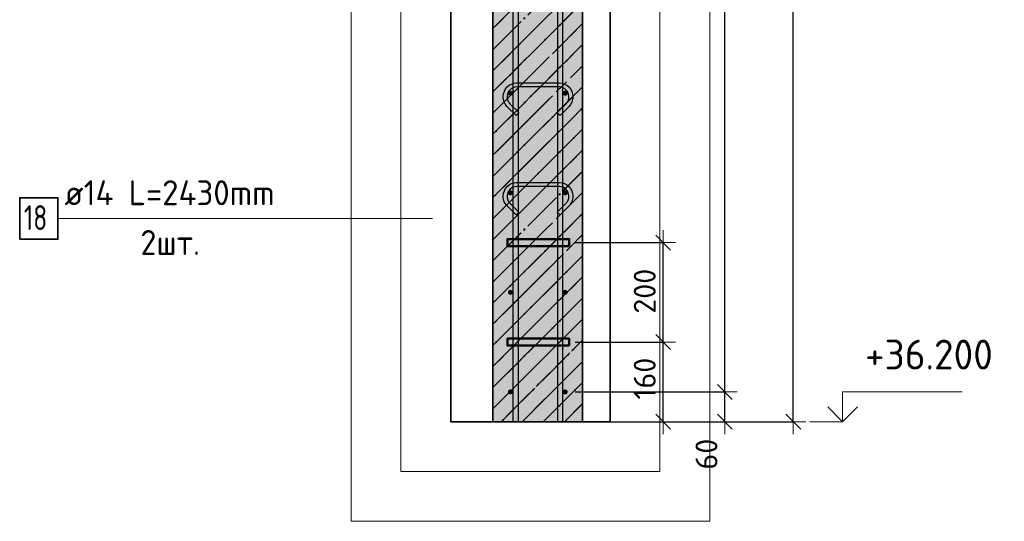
# Model space of a CAD drawing. Header units: millimetres. Extents: x -2995 to 60896, y -2809 to 57831.
# Tile 157 of 169: x 35749 to 37727, y 51620 to 52628. Entities that reach past the tile are written whole.
import ezdxf

# ---------------------------------------------------------------- set-up
doc = ezdxf.new("R2010")
doc.units = ezdxf.units.MM
doc.header["$PDMODE"] = 65
doc.linetypes.add('______11', pattern=[100, 80, -10, 0, -10])
doc.linetypes.add('______5', pattern=[220, 160, -20, 20, -20])
for name, color, linetype, lineweight in [('Standard', 7, 'Continuous', 25), ('Арм.стержн. вертикальными 1', 22, 'Continuous', 35), ('Арм.стержн.горизонт. 1', 180, 'Continuous', 35), ('Арм.стержн.горизонт. 2', 202, 'Continuous', 35), ('Высотная отметки_ общее', 7, 'Continuous', 13), ('Размерная линия_ общее', 7, 'Continuous', 13)]:
    doc.layers.add(name, color=color, linetype=linetype, lineweight=lineweight)
doc.layers.add('Арм.стержн.Стяжки', color=7, linetype='Continuous', lineweight=35, true_color=0x501e0f)
doc.styles.add('ISOCPEUR', font='ISOCPEUR')
doc.dimstyles.new('DIMSTYLE_3', dxfattribs={"dimtxt": 44, "dimasz": 50, "dimexe": 0, "dimexo": 0, "dimgap": 22, "dimtad": 2, "dimdec": 0, "dimrnd": 5, "dimzin": 12, "dimdsep": 46, "dimtxsty": 'ISOCPEUR', "dimblk1": 'ALL_ML_STRICH', "dimblk2": 'ALL_ML_STRICH', "dimsah": 1, "dimcen": 0, "dimclrd": 7, "dimclre": 256, "dimclrt": 7, "dimadec": 0, "dimazin": 0, "dimtfac": 1, "dimtdec": 0, "dimtix": 1, "dimtmove": 2, "dimatfit": 3, "dimfxl": 0, "dimtvp": 1.2, "dimtzin": 0, "dimlwd": 0, "dimlwe": -3, "dimarcsym": 0})
doc.dimstyles.new('DIMSTYLE_5', dxfattribs={"dimtxt": 44, "dimasz": 50, "dimexe": 0, "dimexo": 0, "dimgap": 22, "dimtad": 2, "dimdec": 0, "dimrnd": 5, "dimzin": 12, "dimdsep": 46, "dimtxsty": 'ISOCPEUR', "dimblk1": 'ALL_ML_STRICH', "dimblk2": 'ALL_ML_STRICH', "dimsah": 1, "dimcen": 0, "dimclrd": 7, "dimclre": 256, "dimclrt": 7, "dimadec": 0, "dimazin": 0, "dimtfac": 1, "dimtdec": 0, "dimtix": 1, "dimtmove": 2, "dimatfit": 3, "dimfxl": 0, "dimtzin": 0, "dimlwd": 0, "dimlwe": -3, "dimarcsym": 0})

# ---------------------------------------------------------------- blocks, each defined once
blk = doc.blocks.new('ALL_ML_STRICH')
at = {"color": 0, "linetype": 'ByBlock', "lineweight": -2}
for p, q in [((0, -0.5), (0, 0.5)), ((-1, 0), (0.5, 0)), ((-0.3, -0.3), (0.3, 0.3))]:
    blk.add_line(p, q, dxfattribs=at)
blk = doc.blocks.new('*D358')
at = {"layer": 'DEFPOINTS', "color": 7, "linetype": 'Continuous', "lineweight": 13, "transparency": 33554687}
for p in [(36844.9, 51979.9), (36879.9, 51819.9), (37041.6, 51819.9)]:
    blk.add_point(p, dxfattribs=at)
at = {"layer": 'Размерная линия_ общее', "color": 253, "linetype": 'Continuous', "lineweight": -2, "true_color": 0xa0a0a0, "transparency": 33554687}
for p, q in [((36864.9, 51979.9), (37041.6, 51979.9)), ((36899.9, 51819.9), (37041.6, 51819.9))]:
    blk.add_line(p, q, dxfattribs=at)
at = {"layer": 'Размерная линия_ общее', "color": 7, "linetype": 'Continuous', "lineweight": -2, "transparency": 33554687}
blk.add_line((37041.6, 51819.9), (37041.6, 51979.9), dxfattribs=at)
at = {"layer": 'Размерная линия_ общее', "color": 7, "linetype": 'Continuous', "lineweight": 13, "transparency": 33554687, "xscale": 50, "yscale": 50, "zscale": 50}
for p, rotation in [((37041.6, 51979.9), 90), ((37041.6, 51819.9), 270)]:
    blk.add_blockref('ALL_ML_STRICH', p, dxfattribs=dict(at, rotation=rotation))
at = {"layer": 'Размерная линия_ общее', "color": 7, "linetype": 'Continuous', "lineweight": 13, "transparency": 33554687, "insert": (37004.6, 51906.5), "char_height": 44, "width": 132, "attachment_point": 5, "rotation": 90, "style": 'ISOCPEUR'}
blk.add_mtext('\\A1;{160}', dxfattribs=at)
blk = doc.blocks.new('*D359')
at = {"layer": 'DEFPOINTS', "color": 7, "linetype": 'Continuous', "lineweight": 13, "transparency": 33554687}
for p in [(36844.9, 52179.9), (36844.9, 51979.9), (37041.6, 51979.9)]:
    blk.add_point(p, dxfattribs=at)
at = {"layer": 'Размерная линия_ общее', "color": 253, "linetype": 'Continuous', "lineweight": -2, "true_color": 0xa0a0a0, "transparency": 33554687}
for p, q in [((36864.9, 52179.9), (37041.6, 52179.9)), ((36864.9, 51979.9), (37041.6, 51979.9))]:
    blk.add_line(p, q, dxfattribs=at)
at = {"layer": 'Размерная линия_ общее', "color": 7, "linetype": 'Continuous', "lineweight": -2, "transparency": 33554687}
blk.add_line((37041.6, 51979.9), (37041.6, 52179.9), dxfattribs=at)
at = {"layer": 'Размерная линия_ общее', "color": 7, "linetype": 'Continuous', "lineweight": 13, "transparency": 33554687, "xscale": 50, "yscale": 50, "zscale": 50}
for p, rotation in [((37041.6, 52179.9), 90), ((37041.6, 51979.9), 270)]:
    blk.add_blockref('ALL_ML_STRICH', p, dxfattribs=dict(at, rotation=rotation))
at = {"layer": 'Размерная линия_ общее', "color": 7, "linetype": 'Continuous', "lineweight": 13, "transparency": 33554687, "insert": (37004.6, 52082.1), "char_height": 44, "width": 132, "attachment_point": 5, "rotation": 90, "style": 'ISOCPEUR'}
blk.add_mtext('\\A1;{200}', dxfattribs=at)
blk = doc.blocks.new('*D360')
at = {"layer": 'DEFPOINTS', "color": 7, "linetype": 'Continuous', "lineweight": 13, "transparency": 33554687}
for p in [(36844.8, 51879.9), (36825.7, 51819.9), (37165.4, 51819.9)]:
    blk.add_point(p, dxfattribs=at)
at = {"layer": 'Размерная линия_ общее', "color": 253, "linetype": 'Continuous', "lineweight": -2, "true_color": 0xa0a0a0, "transparency": 33554687}
for p, q in [((36864.8, 51879.9), (37165.4, 51879.9)), ((36845.7, 51819.9), (37165.4, 51819.9))]:
    blk.add_line(p, q, dxfattribs=at)
at = {"layer": 'Размерная линия_ общее', "color": 7, "linetype": 'Continuous', "lineweight": -2, "transparency": 33554687}
blk.add_line((37165.4, 51819.9), (37165.4, 51879.9), dxfattribs=at)
at = {"layer": 'Размерная линия_ общее', "color": 7, "linetype": 'Continuous', "lineweight": 13, "transparency": 33554687, "xscale": 50, "yscale": 50, "zscale": 50}
for p, rotation in [((37165.4, 51879.9), 90), ((37165.4, 51819.9), 270)]:
    blk.add_blockref('ALL_ML_STRICH', p, dxfattribs=dict(at, rotation=rotation))
at = {"layer": 'Размерная линия_ общее', "color": 7, "linetype": 'Continuous', "lineweight": 13, "transparency": 33554687, "insert": (37128.6, 51754.8), "char_height": 44, "width": 88, "attachment_point": 5, "rotation": 90, "style": 'ISOCPEUR'}
blk.add_mtext('\\A1;{60}', dxfattribs=at)
blk = doc.blocks.new('*D361')
at = {"layer": 'DEFPOINTS', "color": 7, "linetype": 'Continuous', "lineweight": 13, "transparency": 33554687}
for p in [(36844.8, 55079.9), (36844.8, 51879.9), (37165.4, 51879.9)]:
    blk.add_point(p, dxfattribs=at)
at = {"layer": 'Размерная линия_ общее', "color": 253, "linetype": 'Continuous', "lineweight": -2, "true_color": 0xa0a0a0, "transparency": 33554687}
for p, q in [((36864.8, 55079.9), (37165.4, 55079.9)), ((36864.8, 51879.9), (37165.4, 51879.9))]:
    blk.add_line(p, q, dxfattribs=at)
at = {"layer": 'Размерная линия_ общее', "color": 7, "linetype": 'Continuous', "lineweight": -2, "transparency": 33554687}
blk.add_line((37165.4, 51879.9), (37165.4, 55079.9), dxfattribs=at)
at = {"layer": 'Размерная линия_ общее', "color": 7, "linetype": 'Continuous', "lineweight": 13, "transparency": 33554687, "xscale": 50, "yscale": 50, "zscale": 50}
for p, rotation in [((37165.4, 55079.9), 90), ((37165.4, 51879.9), 270)]:
    blk.add_blockref('ALL_ML_STRICH', p, dxfattribs=dict(at, rotation=rotation))
at = {"layer": 'Размерная линия_ общее', "color": 7, "linetype": 'Continuous', "lineweight": 13, "transparency": 33554687, "insert": (37106.4, 53331.9), "char_height": 44, "width": 2.2, "attachment_point": 1, "rotation": 90, "line_spacing_factor": 0.60241, "style": 'ISOCPEUR'}
blk.add_mtext('\\W0.91;16х200=3200', dxfattribs=at)
blk = doc.blocks.new('*D364')
at = {"layer": 'DEFPOINTS', "color": 7, "linetype": 'Continuous', "lineweight": 13, "transparency": 33554687}
for p in [(36734.8, 55119.9), (36782.7, 51819.9), (37303, 51819.9)]:
    blk.add_point(p, dxfattribs=at)
at = {"layer": 'Размерная линия_ общее', "color": 253, "linetype": 'Continuous', "lineweight": -2, "true_color": 0xa0a0a0, "transparency": 33554687}
for p, q in [((36754.8, 55119.9), (37303, 55119.9)), ((36802.7, 51819.9), (37303, 51819.9))]:
    blk.add_line(p, q, dxfattribs=at)
at = {"layer": 'Размерная линия_ общее', "color": 7, "linetype": 'Continuous', "lineweight": -2, "transparency": 33554687}
blk.add_line((37303, 51819.9), (37303, 55119.9), dxfattribs=at)
at = {"layer": 'Размерная линия_ общее', "color": 7, "linetype": 'Continuous', "lineweight": 13, "transparency": 33554687, "xscale": 50, "yscale": 50, "zscale": 50}
for p, rotation in [((37303, 55119.9), 90), ((37303, 51819.9), 270)]:
    blk.add_blockref('ALL_ML_STRICH', p, dxfattribs=dict(at, rotation=rotation))
at = {"layer": 'Размерная линия_ общее', "color": 7, "linetype": 'Continuous', "lineweight": 13, "transparency": 33554687, "insert": (37266, 53472.1), "char_height": 44, "width": 176, "attachment_point": 5, "rotation": 90, "style": 'ISOCPEUR'}
blk.add_mtext('\\A1;{3300}', dxfattribs=at)
blk = doc.blocks.new('COMPLEX_ELEVATIONDIM_16')
at = {"layer": 'Высотная отметки_ общее', "color": 7, "linetype": 'Continuous', "lineweight": 13, "transparency": 33554687}
for p, q in [((37402, 51819.9), (37402, 51879.9)), ((37402, 51879.9), (37642, 51879.9)), ((37402, 51819.9), (37372, 51849.9)), ((37402, 51819.9), (37432, 51849.9)), ((37402, 51819.9), (37402, 51819.9)), ((37402, 51819.9), (37402, 51819.9)), ((37402, 51819.9), (37402, 51819.9)), ((37402, 51819.9), (37402, 51819.9))]:
    blk.add_line(p, q, dxfattribs=at)
blk.add_lwpolyline([(37402, 51819.9), (37342, 51819.9), (37342, 51819.9), (37335.9, 51819.9)], dxfattribs=at)
at = {"layer": 'Высотная отметки_ общее', "color": 7, "linetype": 'Continuous', "lineweight": 13, "transparency": 33554687, "insert": (37447, 51924.9), "char_height": 60, "width": 298.477, "attachment_point": 7, "style": 'ISOCPEUR'}
blk.add_mtext('\\W0.96;+36.200', dxfattribs=at)

msp = doc.modelspace()

# ---------------------------------------------------------------- hatches: boundary and pattern name
at = {"layer": 'Standard', "linetype": 'Continuous', "lineweight": 35, "transparency": 33554687}
h = msp.add_hatch(dxfattribs=at)
h.set_pattern_fill('__________541', scale=20, angle=135, style=0, pattern_type=2)
h.set_pattern_definition([(225, (0, 0), (42.426407, -42.426407), [80, -10, 0, -10]), (225, (21.213, -21.213), (42.426407, -42.426407), [160, -20, 20, -20])])
h.paths.add_polyline_path([(36879.8, 55119.9), (36699.8, 55119.9), (36699.8, 51819.9), (36879.8, 51819.9)], flags=0)
at = {"layer": 'Standard', "linetype": 'Continuous', "lineweight": 35, "true_color": 0xc7c7c7, "transparency": 33554687}
msp.add_hatch(color=9, dxfattribs=at).paths.add_polyline_path([(36879.8, 55119.9), (36699.8, 55119.9), (36699.8, 51819.9), (36879.8, 51819.9)])
at = {"layer": 'Арм.стержн.горизонт. 1', "linetype": 'Continuous', "lineweight": 50, "transparency": 33554687}
for points in [[(36739.9, 52479.9), (36739.5, 52481.8), (36738.4, 52483.4), (36736.8, 52484.5), (36734.9, 52484.9), (36732.9, 52484.5), (36731.3, 52483.4), (36730.2, 52481.8), (36729.9, 52479.9), (36730.2, 52478), (36731.3, 52476.3), (36732.9, 52475.2), (36734.9, 52474.9), (36736.8, 52475.2), (36738.4, 52476.3), (36739.5, 52478)], [(36849.9, 52479.9), (36849.5, 52481.8), (36848.4, 52483.4), (36846.8, 52484.5), (36844.9, 52484.9), (36842.9, 52484.5), (36841.3, 52483.4), (36840.2, 52481.8), (36839.9, 52479.9), (36840.2, 52478), (36841.3, 52476.3), (36842.9, 52475.2), (36844.9, 52474.9), (36846.8, 52475.2), (36848.4, 52476.3), (36849.5, 52478)], [(36739.9, 52279.9), (36739.5, 52281.8), (36738.4, 52283.4), (36736.8, 52284.5), (36734.9, 52284.9), (36732.9, 52284.5), (36731.3, 52283.4), (36730.2, 52281.8), (36729.9, 52279.9), (36730.2, 52278), (36731.3, 52276.3), (36732.9, 52275.2), (36734.9, 52274.9), (36736.8, 52275.2), (36738.4, 52276.3), (36739.5, 52278)], [(36849.9, 52279.9), (36849.5, 52281.8), (36848.4, 52283.4), (36846.8, 52284.5), (36844.9, 52284.9), (36842.9, 52284.5), (36841.3, 52283.4), (36840.2, 52281.8), (36839.9, 52279.9), (36840.2, 52278), (36841.3, 52276.3), (36842.9, 52275.2), (36844.9, 52274.9), (36846.8, 52275.2), (36848.4, 52276.3), (36849.5, 52278)], [(36739.9, 52079.9), (36739.5, 52081.8), (36738.4, 52083.4), (36736.8, 52084.5), (36734.9, 52084.9), (36732.9, 52084.5), (36731.3, 52083.4), (36730.2, 52081.8), (36729.9, 52079.9), (36730.2, 52078), (36731.3, 52076.3), (36732.9, 52075.2), (36734.9, 52074.9), (36736.8, 52075.2), (36738.4, 52076.3), (36739.5, 52078)], [(36849.9, 52079.9), (36849.5, 52081.8), (36848.4, 52083.4), (36846.8, 52084.5), (36844.9, 52084.9), (36842.9, 52084.5), (36841.3, 52083.4), (36840.2, 52081.8), (36839.9, 52079.9), (36840.2, 52078), (36841.3, 52076.3), (36842.9, 52075.2), (36844.9, 52074.9), (36846.8, 52075.2), (36848.4, 52076.3), (36849.5, 52078)], [(36739.9, 51879.9), (36739.5, 51881.8), (36738.4, 51883.4), (36736.8, 51884.5), (36734.9, 51884.9), (36732.9, 51884.5), (36731.3, 51883.4), (36730.2, 51881.8), (36729.9, 51879.9), (36730.2, 51878), (36731.3, 51876.3), (36732.9, 51875.2), (36734.9, 51874.9), (36736.8, 51875.2), (36738.4, 51876.3), (36739.5, 51878)], [(36849.9, 51879.9), (36849.5, 51881.8), (36848.4, 51883.4), (36846.8, 51884.5), (36844.9, 51884.9), (36842.9, 51884.5), (36841.3, 51883.4), (36840.2, 51881.8), (36839.9, 51879.9), (36840.2, 51878), (36841.3, 51876.3), (36842.9, 51875.2), (36844.9, 51874.9), (36846.8, 51875.2), (36848.4, 51876.3), (36849.5, 51878)]]:
    msp.add_hatch(color=4, dxfattribs=at).paths.add_polyline_path(points)

# ---------------------------------------------------------------- linework, layer by layer
at = {"layer": 'Standard', "color": 52, "linetype": 'Continuous', "lineweight": 13, "transparency": 33554687}
for p, q in [((36615.1, 51819.9), (36615.1, 56005)), ((36615.1, 56005), (36615.1, 51819.9)), ((36935.1, 56005), (36935.1, 51819.9)), ((36935.1, 51819.9), (36935.1, 56005)), ((36935.1, 51819.9), (36615.1, 51819.9)), ((36615.1, 51819.9), (36935.1, 51819.9))]:
    msp.add_line(p, q, dxfattribs=at)
at = {"layer": 'Standard', "color": 52, "linetype": 'Continuous', "lineweight": -3, "transparency": 33554687}
for p, q in [((36615.1, 51819.9), (36615.1, 56005)), ((36615.1, 56005), (36615.1, 51819.9)), ((36935.1, 56005), (36935.1, 51819.9)), ((36935.1, 51819.9), (36935.1, 56005)), ((36935.1, 51819.9), (36615.1, 51819.9)), ((36615.1, 51819.9), (36935.1, 51819.9))]:
    msp.add_line(p, q, dxfattribs=at)
at = {"layer": 'Standard', "color": 7, "linetype": 'Continuous', "lineweight": 35, "transparency": 33554687}
for p, q in [((36699.8, 55119.9), (36699.8, 51819.9)), ((36699.8, 55119.9), (36699.8, 51819.9)), ((36879.8, 51819.9), (36879.8, 55119.9)), ((36879.8, 51819.9), (36879.8, 55119.9)), ((36699.8, 51819.9), (36879.8, 51819.9)), ((36699.8, 51819.9), (36879.8, 51819.9))]:
    msp.add_line(p, q, dxfattribs=at)
at = {"layer": 'Standard', "color": 253, "linetype": '______5', "lineweight": 35, "true_color": 0xababab, "transparency": 33554687}
for p, q in [((36699.8, 52609.7), (36879.8, 52789.7)), ((36699.8, 52524.9), (36879.8, 52704.9)), ((36699.8, 52440), (36879.8, 52620)), ((36699.8, 52355.2), (36879.8, 52535.2)), ((36699.8, 52270.3), (36879.8, 52450.3)), ((36699.8, 52185.5), (36879.8, 52365.5)), ((36699.8, 52100.6), (36879.8, 52280.6)), ((36699.8, 52015.8), (36879.8, 52195.8)), ((36699.8, 51930.9), (36879.8, 52110.9)), ((36699.8, 51846), (36879.8, 52026)), ((36758.5, 51819.9), (36879.8, 51941.2)), ((36843.3, 51819.9), (36879.8, 51856.3))]:
    msp.add_line(p, q, dxfattribs=at)
at = {"layer": 'Standard', "color": 253, "linetype": '______11', "lineweight": 35, "true_color": 0xababab, "transparency": 33554687}
for p, q in [((36699.8, 52567.3), (36879.8, 52747.3)), ((36699.8, 52482.4), (36879.8, 52662.4)), ((36699.8, 52397.6), (36879.8, 52577.6)), ((36699.8, 52312.7), (36879.8, 52492.7)), ((36699.8, 52227.9), (36879.8, 52407.9)), ((36699.8, 52143), (36879.8, 52323)), ((36699.8, 52058.2), (36879.8, 52238.2)), ((36699.8, 51973.3), (36879.8, 52153.3)), ((36699.8, 51888.5), (36879.8, 52068.5)), ((36716.1, 51819.9), (36879.8, 51983.6)), ((36800.9, 51819.9), (36879.8, 51898.8))]:
    msp.add_line(p, q, dxfattribs=at)
at = {"layer": 'Standard', "color": 7, "linetype": 'Continuous', "lineweight": 13, "transparency": 33554687}
for points in [[(36415.1, 51619.9), (37135.1, 51619.9), (37135.1, 56205), (36415.1, 56205), (36415.1, 51619.9)], [(36515.1, 51719.9), (37035.1, 51719.9), (37035.1, 56105), (36515.1, 56105), (36515.1, 51719.9)]]:
    msp.add_lwpolyline(points, dxfattribs=at)
at = {"layer": 'Арм.стержн. вертикальными 1', "color": 4, "linetype": 'Continuous', "lineweight": 25, "transparency": 33554687}
for points in [[(36740.3, 51819.9), (36740.3, 55949.9), (36750.3, 55949.9), (36750.3, 51819.9), (36740.3, 51819.9)], [(36740.3, 51819.9), (36740.3, 55949.9), (36750.3, 55949.9), (36750.3, 51819.9), (36740.3, 51819.9)], [(36740.3, 51819.9), (36740.3, 55949.9), (36750.3, 55949.9), (36750.3, 51819.9), (36740.3, 51819.9)], [(36829.8, 51819.9), (36829.8, 55949.9), (36839.8, 55949.9), (36839.8, 51819.9), (36829.8, 51819.9)], [(36829.8, 51819.9), (36829.8, 55949.9), (36839.8, 55949.9), (36839.8, 51819.9), (36829.8, 51819.9)], [(36829.8, 51819.9), (36829.8, 55949.9), (36839.8, 55949.9), (36839.8, 51819.9), (36829.8, 51819.9)]]:
    msp.add_lwpolyline(points, dxfattribs=at)
at = {"layer": 'Арм.стержн.горизонт. 1', "color": 52, "linetype": 'Continuous', "lineweight": 35, "transparency": 33554687}
for p, q in [((36699.9, 51819.9), (36699.9, 51819.9)), ((36879.9, 51819.9), (36879.9, 51819.9))]:
    msp.add_line(p, q, dxfattribs=at)
at = {"layer": 'Арм.стержн.горизонт. 2', "color": 7, "linetype": 'Continuous', "lineweight": 13, "transparency": 33554687}
msp.add_line((35826.1, 52228.3), (36578.6, 52228.3), dxfattribs=at)
at = {"layer": 'Арм.стержн.горизонт. 2', "color": 7, "linetype": 'Continuous', "lineweight": 35, "transparency": 33554687}
msp.add_lwpolyline([(35749.4, 52186.6), (35826.1, 52186.6), (35826.1, 52270), (35749.4, 52270), (35749.4, 52186.6)], dxfattribs=at)
at = {"layer": 'Арм.стержн.горизонт. 2', "color": 7, "linetype": 'Continuous', "lineweight": 50, "transparency": 33554687}
for points in [[(36852.9, 52172.9), (36728.8, 52172.9), (36728.8, 52186.9), (36852.9, 52186.9), (36852.9, 52172.9)], [(36852.9, 51972.9), (36728.8, 51972.9), (36728.8, 51986.9), (36852.9, 51986.9), (36852.9, 51972.9)]]:
    msp.add_lwpolyline(points, dxfattribs=at)
at = {"layer": 'Арм.стержн.Стяжки', "color": 40, "linetype": 'Continuous', "lineweight": 25, "transparency": 33554687}
for points in [[(36746.1, 52435.3), (36728, 52453.4), (36726.4, 52455.3), (36724.9, 52457.4), (36723.5, 52459.7), (36722.4, 52462), (36721.6, 52464.4), (36720.9, 52467), (36720.5, 52469.5), (36720.3, 52472.1), (36720.3, 52474.1), (36721, 52478.9), (36722.7, 52484), (36725.3, 52488.7), (36728.5, 52492.5), (36732.4, 52495.8), (36737, 52498.4), (36742.1, 52500.1), (36747, 52500.7), (36833.6, 52500.7), (36838.5, 52500.1), (36843.6, 52498.4), (36848.3, 52495.8), (36852.1, 52492.5), (36855.3, 52488.7), (36858, 52484), (36859.6, 52478.9), (36860.3, 52474.1), (36860.3, 52472.1), (36860.1, 52469.5), (36859.7, 52467), (36859.1, 52464.4), (36858.2, 52462), (36857.1, 52459.7), (36855.8, 52457.4), (36854.2, 52455.3), (36852.6, 52453.4), (36834.5, 52435.3), (36828.9, 52441), (36846.7, 52458.9), (36848, 52460.3), (36849.1, 52461.8), (36850, 52463.4), (36850.8, 52465.1), (36851.4, 52466.8), (36851.9, 52468.6), (36852.2, 52470.5), (36852.3, 52472.4), (36852.3, 52473.5), (36851.8, 52477.1), (36850.6, 52480.8), (36848.7, 52484.1), (36846.4, 52486.9), (36843.7, 52489.1), (36840.4, 52491), (36836.7, 52492.2), (36833.1, 52492.7), (36747.5, 52492.7), (36743.9, 52492.2), (36740.3, 52491), (36736.9, 52489.1), (36734.2, 52486.9), (36731.9, 52484.1), (36730, 52480.8), (36728.8, 52477.1), (36728.3, 52473.5), (36728.3, 52472.4), (36728.4, 52470.5), (36728.7, 52468.6), (36729.2, 52466.8), (36729.8, 52465.1), (36730.6, 52463.4), (36731.6, 52461.8), (36732.7, 52460.3), (36733.9, 52458.9), (36751.8, 52441), (36746.1, 52435.3)], [(36746.1, 52235.3), (36728.1, 52253.4), (36726.4, 52255.3), (36724.9, 52257.4), (36723.5, 52259.7), (36722.4, 52262), (36721.6, 52264.4), (36720.9, 52267), (36720.5, 52269.6), (36720.3, 52272.1), (36720.3, 52274.1), (36721, 52278.9), (36722.7, 52284), (36725.3, 52288.7), (36728.5, 52292.5), (36732.4, 52295.8), (36737, 52298.4), (36742.1, 52300.1), (36747, 52300.7), (36833.6, 52300.7), (36838.5, 52300.1), (36843.6, 52298.4), (36848.3, 52295.8), (36852.1, 52292.5), (36855.3, 52288.7), (36858, 52284), (36859.6, 52278.9), (36860.3, 52274.1), (36860.3, 52272.1), (36860.1, 52269.6), (36859.7, 52267), (36859.1, 52264.4), (36858.2, 52262), (36857.1, 52259.7), (36855.8, 52257.4), (36854.2, 52255.3), (36852.6, 52253.4), (36834.5, 52235.3), (36828.9, 52241), (36846.7, 52258.9), (36848, 52260.3), (36849.1, 52261.8), (36850, 52263.4), (36850.8, 52265.1), (36851.4, 52266.8), (36851.9, 52268.6), (36852.2, 52270.5), (36852.3, 52272.4), (36852.3, 52273.5), (36851.8, 52277.1), (36850.6, 52280.8), (36848.7, 52284.1), (36846.4, 52286.9), (36843.7, 52289.1), (36840.4, 52291), (36836.7, 52292.2), (36833.1, 52292.7), (36747.5, 52292.7), (36743.9, 52292.2), (36740.3, 52291), (36736.9, 52289.1), (36734.2, 52286.9), (36731.9, 52284.1), (36730, 52280.8), (36728.8, 52277.1), (36728.3, 52273.5), (36728.3, 52272.4), (36728.5, 52270.5), (36728.8, 52268.6), (36729.2, 52266.8), (36729.8, 52265.1), (36730.6, 52263.4), (36731.6, 52261.8), (36732.7, 52260.3), (36733.9, 52258.9), (36751.8, 52241), (36746.1, 52235.3)]]:
    msp.add_lwpolyline(points, dxfattribs=at)

# ---------------------------------------------------------------- block references
at = {"layer": 'Высотная отметки_ общее', "color": 7, "linetype": 'Continuous', "lineweight": 13, "transparency": 33554687}
msp.add_blockref('COMPLEX_ELEVATIONDIM_16', (0, 0), dxfattribs=at)

# ---------------------------------------------------------------- texts
at = {"layer": 'Арм.стержн.горизонт. 2', "color": 7, "linetype": 'Continuous', "lineweight": 25, "transparency": 33554687, "char_height": 50, "attachment_point": 7, "style": 'ISOCPEUR'}
for s, insert, width in [('\\W0.96;ø14 L=2430mm ', (35839.4, 52255), 498.795), ('\\W0.75;18', (35757.8, 52205), 78.714), ('\\W0.94;2шт. ', (35991.9, 52155), 193.548)]:
    msp.add_mtext(s, dxfattribs=dict(at, insert=insert, width=width))

# ---------------------------------------------------------------- dimensions: what is measured, and where the dimension line sits
at = {"layer": 'Размерная линия_ общее', "color": 7, "linetype": 'Continuous', "lineweight": 13, "transparency": 33554687}
for base, p1, p2, dimstyle, picture, middle in [((37303, 55119.9), (36802.7, 51819.9), (36754.8, 55119.9), 'DIMSTYLE_5', '*D364', (37266, 53472.1)), ((37041.6, 52179.9), (36864.9, 51979.9), (36864.9, 52179.9), 'DIMSTYLE_5', '*D359', (37004.6, 52082.1)), ((37041.6, 51979.9), (36899.9, 51819.9), (36864.9, 51979.9), 'DIMSTYLE_5', '*D358', (37004.6, 51906.5)), ((37165.4, 51879.9), (36845.7, 51819.9), (36864.8, 51879.9), 'DIMSTYLE_3', '*D360', (37128.6, 51754.8))]:
    dim = msp.add_linear_dim(base=base, p1=p1, p2=p2, angle=90, dimstyle=dimstyle, override={"dimpost": '<>', "dimclrd": 7, "dimclre": 253, "dimclrt": 7, "dimlwd": 0, "dimlwe": 65533}, dxfattribs=at)
    dim.commit()
    dim.dimension.update_dxf_attribs({"geometry": picture, "text_midpoint": middle, "dimtype": 160})
dim = msp.add_linear_dim(base=(37165.4, 55079.9), p1=(36864.8, 51879.9), p2=(36864.8, 55079.9), angle=90, text='\\W0.91;16х200=3200', dimstyle='DIMSTYLE_5', override={"dimpost": '<>', "dimclrd": 7, "dimclre": 253, "dimclrt": 7, "dimlwd": 0, "dimlwe": 65533}, dxfattribs=at)
dim.commit()
dim.dimension.update_dxf_attribs({"geometry": '*D361', "text_midpoint": (37143.4, 53479.9), "dimtype": 160})

doc.saveas('drawing.dxf')
